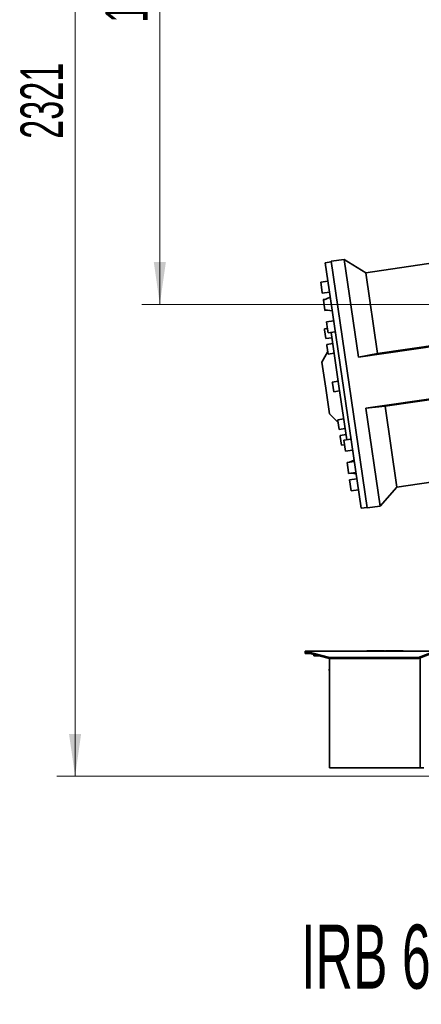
# Model space of a CAD drawing. Header units: millimetres. Extents: x 0 to 11920, y 0 to 8400.
# Tile 40 of 55: x 6791 to 7454, y 4578 to 6206. Entities that reach past the tile are written whole.
import ezdxf

# ---------------------------------------------------------------- set-up
doc = ezdxf.new("R2010")
doc.units = ezdxf.units.MM
doc.header["$LTSCALE"] = 20
doc.layers.add('SVART_TEXT', color=7, linetype='Continuous')
doc.styles.add('SLDTEXTSTYLE0', font='TXT', dxfattribs={"width": 0.605})
doc.dimstyles.new('SLDDIMSTYLE0', dxfattribs={"dimtxt": 70, "dimasz": 70, "dimexe": 0, "dimexo": 0.0625, "dimgap": 17.5, "dimtad": 1, "dimdec": 1, "dimrnd": 1e-09, "dimzin": 12, "dimdsep": 46, "dimtxsty": 'SLDTEXTSTYLE0', "dimsah": 1, "dimcen": 0.09, "dimadec": 0, "dimazin": 3, "dimtfac": 1, "dimtofl": 0, "dimtmove": 0, "dimatfit": 3, "dimfxl": 1, "dimfrac": 2, "dimtolj": 1, "dimtzin": 12, "dimarcsym": 0})
doc.dimstyles.new('SLDDIMSTYLE1', dxfattribs={"dimtxt": 70, "dimasz": 70, "dimexe": 0, "dimexo": 0.0625, "dimgap": 17.5, "dimtad": 1, "dimdec": 0, "dimrnd": 1e-09, "dimzin": 12, "dimdsep": 46, "dimtxsty": 'SLDTEXTSTYLE0', "dimsah": 1, "dimcen": 0.09, "dimadec": 0, "dimazin": 3, "dimtfac": 1, "dimtofl": 0, "dimtmove": 0, "dimatfit": 3, "dimfxl": 1, "dimfrac": 2, "dimtolj": 1, "dimtzin": 12, "dimarcsym": 0})

# ---------------------------------------------------------------- blocks, each defined once
blk = doc.blocks.new('_D_6')
at = {"color": 7, "linetype": 'Continuous', "lineweight": 0}
for p, q in [((8029.1, 7276.5), (6852.1, 7276.5)), ((6882.1, 7276.5), (6882.1, 4955.4)), ((8095.6, 4955.4), (6852.1, 4955.4))]:
    blk.add_line(p, q, dxfattribs=at)
at = {"color": 7, "linetype": 'Continuous', "lineweight": 18}
for points in [[(6882.1, 7276.5), (6872.1, 7206.5), (6892.1, 7206.5)], [(6882.1, 4955.4), (6892.1, 5025.4), (6872.1, 5025.4)]]:
    blk.add_solid(points, dxfattribs=at)
at = {"color": 7, "linetype": 'Continuous', "lineweight": 18, "insert": (6791.9, 6009), "char_height": 70, "attachment_point": 1, "rotation": 90, "style": 'SLDTEXTSTYLE0'}
blk.add_mtext('2321', dxfattribs=at)
blk = doc.blocks.new('_D_10')
at = {"color": 7, "linetype": 'Continuous', "lineweight": 0}
for p, q in [((8240.1, 6880.4), (6992.1, 6880.4)), ((7022.1, 6880.4), (7022.1, 5735.4)), ((8240.1, 5735.4), (6992.1, 5735.4))]:
    blk.add_line(p, q, dxfattribs=at)
at = {"color": 7, "linetype": 'Continuous', "lineweight": 18}
for points in [[(7022.1, 6880.4), (7012.1, 6810.4), (7032.1, 6810.4)], [(7022.1, 5735.4), (7032.1, 5805.4), (7012.1, 5805.4)]]:
    blk.add_solid(points, dxfattribs=at)
at = {"color": 7, "linetype": 'Continuous', "lineweight": 18, "insert": (6931.9, 6200.9), "char_height": 70, "attachment_point": 1, "rotation": 90, "style": 'SLDTEXTSTYLE0'}
blk.add_mtext('1145', dxfattribs=at)

msp = doc.modelspace()

# ---------------------------------------------------------------- linework, layer by layer
at = {"color": 7, "linetype": 'Continuous', "lineweight": 35}
for p, q in [((7305.15, 5805.55), (7295.26, 5804.11)), ((7303.92, 5744.69), (7295.26, 5804.11)), ((7326.34, 5809.65), (7305.01, 5806.54)), ((7305.01, 5806.54), (7364.49, 5398.86)), ((7362.08, 5787.58), (7326.34, 5809.65)), ((7326.34, 5809.65), (7349.95, 5647.87)), ((7512.81, 5809.57), (7362.08, 5787.58)), ((7362.08, 5787.58), (7381.57, 5653.97)), ((7299.68, 5773.79), (7287.8, 5772.06)), ((7287.8, 5772.06), (7290.29, 5755)), ((7290.29, 5755), (7290.44, 5753.98)), ((7290.44, 5753.98), (7302.32, 5755.72)), ((7303.58, 5747.04), (7292.17, 5742.13)), ((7296.2, 5743.86), (7292.01, 5743.25)), ((7292.01, 5743.25), (7292.17, 5742.13)), ((7292.17, 5742.13), (7294.48, 5726.3)), ((7354.45, 5398.4), (7303.92, 5744.69)), ((7294.48, 5726.3), (7306.82, 5724.85)), ((7294.48, 5726.3), (7294.64, 5725.17)), ((7294.64, 5725.17), (7298.84, 5725.79)), ((7309.27, 5708.02), (7297.4, 5706.29)), ((7297.4, 5706.29), (7299.17, 5694.18)), ((7298.95, 5695.64), (7294.01, 5694.92)), ((7294.01, 5694.92), (7294.28, 5693.02)), ((7294.28, 5693.02), (7296.35, 5678.82)), ((7299.17, 5694.18), (7300.04, 5688.21)), ((7300.04, 5688.21), (7311.91, 5689.94)), ((7317.92, 5600.24), (7304.98, 5688.93)), ((7296.35, 5678.82), (7306.25, 5680.26)), ((7307.66, 5670.57), (7297.77, 5669.12)), ((7297.77, 5669.12), (7298.05, 5667.23)), ((7298.05, 5667.23), (7300.12, 5653.02)), ((7307.48, 5671.8), (7306.73, 5670.43)), ((7483.57, 5667.36), (7349.95, 5647.87)), ((7381.57, 5653.97), (7484.57, 5668.99)), ((7299.49, 5657.34), (7289.89, 5639.98)), ((7300.12, 5653.02), (7310.01, 5654.47)), ((7349.95, 5647.87), (7381.57, 5653.97)), ((7296.15, 5597.07), (7289.89, 5639.98)), ((7316.75, 5608.29), (7306.85, 5606.85)), ((7306.85, 5606.85), (7307.13, 5604.96)), ((7307.13, 5604.96), (7309.2, 5590.75)), ((7330.86, 5511.55), (7317.92, 5600.24)), ((7302.42, 5554.15), (7296.15, 5597.07)), ((7309.2, 5590.75), (7319.1, 5592.19)), ((7362.22, 5563.76), (7488.8, 5582.22)), ((7394.27, 5566.95), (7362.22, 5563.76)), ((7489.34, 5580.82), (7394.27, 5566.95)), ((7394.27, 5566.95), (7413.76, 5433.33)), ((7302.42, 5554.15), (7316.57, 5540.26)), ((7362.22, 5563.76), (7385.82, 5401.97)), ((7325.84, 5546.02), (7315.94, 5544.58)), ((7315.94, 5544.58), (7316.22, 5542.68)), ((7316.22, 5542.68), (7318.29, 5528.48)), ((7318.29, 5528.48), (7328.18, 5529.92)), ((7329.6, 5520.23), (7319.7, 5518.78)), ((7319.7, 5518.78), (7319.98, 5516.89)), ((7327.25, 5529.78), (7328.36, 5528.69)), ((7319.98, 5516.89), (7322.05, 5502.68)), ((7322.05, 5502.68), (7327, 5503.4)), ((7337.79, 5512.56), (7325.92, 5510.83)), ((7325.92, 5510.83), (7328.55, 5492.75)), ((7328.55, 5492.75), (7340.43, 5494.48)), ((7343.18, 5475.6), (7331.31, 5473.87)), ((7331.31, 5473.87), (7333.68, 5457.65)), ((7342.88, 5477.66), (7335.5, 5474.48)), ((7333.68, 5457.65), (7333.95, 5455.79)), ((7333.95, 5455.79), (7345.82, 5457.52)), ((7338.14, 5456.4), (7346.12, 5455.46)), ((7347.39, 5446.79), (7335.51, 5445.06)), ((7335.51, 5445.06), (7338.15, 5426.98)), ((7413.76, 5433.33), (7535.67, 5451.12)), ((7338.15, 5426.98), (7350.02, 5428.71)), ((7385.82, 5401.97), (7413.76, 5433.33)), ((7354.45, 5398.4), (7364.34, 5399.85)), ((7364.49, 5398.86), (7385.82, 5401.97)), ((7262.12, 5162.37), (7262.12, 5162.18)), ((7262.12, 5162.37), (7476.88, 5162.37)), ((7262.12, 5162.18), (7302.12, 5151.62)), ((7262.12, 5162.18), (7262.12, 5160.37)), ((7262.12, 5160.37), (7302.12, 5149.8)), ((7262.12, 5160.37), (7262.12, 5158.37)), ((7363.99, 5162.87), (7363.99, 5162.37)), ((7363.99, 5162.87), (7393.38, 5162.87)), ((7393.38, 5162.87), (7393.38, 5162.37)), ((7394.86, 5162.87), (7394.86, 5162.37)), ((7394.86, 5162.87), (7400.33, 5162.87)), ((7400.33, 5162.87), (7400.33, 5162.37)), ((7400.33, 5162.87), (7423.95, 5162.87)), ((7423.95, 5162.87), (7423.95, 5162.37)), ((7449.54, 5151.62), (7476.63, 5162)), ((7449.54, 5149.8), (7476.63, 5160.18)), ((7262.12, 5158.37), (7269.69, 5158.37)), ((7276.59, 5156.55), (7276.59, 5154.29)), ((7285.14, 5154.29), (7276.59, 5154.29)), ((7302.12, 5151.62), (7449.54, 5151.62)), ((7302.12, 5151.62), (7302.12, 5149.8)), ((7302.12, 5149.8), (7449.54, 5149.8)), ((7302.12, 5149.8), (7302.12, 4969.37)), ((7449.54, 5151.62), (7449.54, 5149.8)), ((7451.98, 5150.74), (7451.98, 4969.37)), ((7302.02, 5135.37), (7302.12, 5135.37)), ((7302.02, 5135.32), (7302.12, 5135.32)), ((7302.02, 5133.93), (7302.12, 5133.93)), ((7302.02, 5132.42), (7302.12, 5132.42)), ((7302.02, 5132.42), (7302.02, 5130.37)), ((7302.02, 5130.37), (7302.12, 5130.37)), ((7302.02, 5055.43), (7302.12, 5055.43)), ((7302.02, 5055.37), (7302.12, 5055.37)), ((7302.02, 5054.07), (7302.12, 5054.07)), ((7302.02, 5053), (7302.12, 5053)), ((7302.02, 5051.8), (7302.12, 5051.8)), ((7302.02, 5050.37), (7302.12, 5050.37)), ((7302.02, 5050.31), (7302.12, 5050.31)), ((7451.98, 4969.37), (7302.12, 4969.37)), ((7457.98, 4969.37), (7451.98, 4969.37))]:
    msp.add_line(p, q, dxfattribs=at)

# ---------------------------------------------------------------- texts
at = {"layer": 'SVART_TEXT', "insert": (7255.39, 4710.03), "char_height": 105.8333, "attachment_point": 1, "style": 'SLDTEXTSTYLE0'}
msp.add_mtext('IRB 6700-245/3.00', dxfattribs=at)

# ---------------------------------------------------------------- dimensions: what is measured, and where the dimension line sits
at = {"color": 7, "linetype": 'Continuous', "lineweight": 18}
for base, p1, p2, dimstyle, picture, middle in [((6882.12, 4955.37), (8033.12, 7276.52), (8099.62, 4955.37), 'SLDDIMSTYLE1', '_D_6', (6882.12, 6115.94)), ((7022.12, 5735.37), (8244.12, 6880.37), (8244.12, 5735.37), 'SLDDIMSTYLE0', '_D_10', (7022.12, 6307.87))]:
    dim = msp.add_linear_dim(base=base, p1=p1, p2=p2, angle=90, dimstyle=dimstyle, dxfattribs=at)
    dim.commit()
    dim.dimension.update_dxf_attribs({"geometry": picture, "text_midpoint": middle, "dimtype": 160})

doc.saveas('drawing.dxf')
